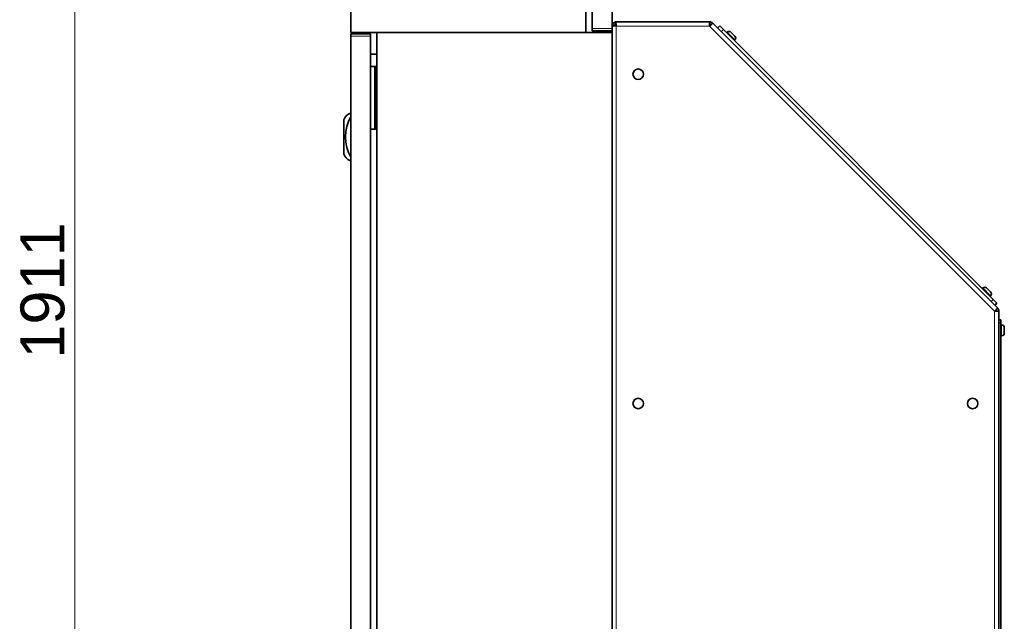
# Model space of a CAD drawing. Header units: millimetres. Extents: x 0 to 5040, y 0 to 3564.
# Tile 43 of 45: x 2458 to 3400, y 2060 to 2635. Entities that reach past the tile are written whole.
import ezdxf

# ---------------------------------------------------------------- set-up
doc = ezdxf.new("R2010")
doc.units = ezdxf.units.MM
doc.header["$LTSCALE"] = 12
doc.layers.add('Quote(ISO)', color=7, linetype='Continuous', lineweight=25, true_color=0x80ff00)
doc.layers.add('Spigoli tangenti visibili(ISO)', color=7, linetype='Continuous', lineweight=15, true_color=0x00803f)
doc.layers.add('Spigoli visibili(ISO)', color=7, linetype='Continuous', lineweight=35)
doc.styles.add('Corrente-BSI', font='arial.ttf')
doc.dimstyles.new('DEFAULT-ISO', dxfattribs={"dimscale": 12, "dimtxt": 3.5, "dimasz": 2.5, "dimexe": 1, "dimexo": 1, "dimgap": 0.762, "dimtad": 1, "dimtoh": 1, "dimrnd": 1e-08, "dimtxsty": 'Corrente-BSI', "dimcen": 0.09, "dimdle": 10, "dimclrd": 7, "dimclre": 7, "dimclrt": 7, "dimazin": 2, "dimtfac": 0.571429, "dimtmove": 0, "dimatfit": 3, "dimfxl": 1, "dimtolj": 1, "dimlwd": 5, "dimlwe": 5, "dimarcsym": 0})

# ---------------------------------------------------------------- blocks, each defined once
blk = doc.blocks.new('*D16')
at = {"layer": 'Defpoints', "color": 0, "linetype": 'Continuous', "transparency": 16777216}
for p in [(2510.86, 3323.19), (2774.86, 3323.19), (2674.54, 1412.19)]:
    blk.add_point(p, dxfattribs=at)
at = {"layer": 'Quote(ISO)', "color": 7, "linetype": 'Continuous', "lineweight": 5, "transparency": 16777216}
for p, q in [((2762.86, 3323.19), (2498.86, 3323.19)), ((2510.86, 1442.19), (2510.86, 3293.19)), ((2662.54, 1412.19), (2498.86, 1412.19))]:
    blk.add_line(p, q, dxfattribs=at)
at = {"layer": 'Quote(ISO)', "color": 7, "linetype": 'Continuous', "transparency": 16777216}
for points in [[(2505.86, 3293.19), (2515.86, 3293.19), (2510.86, 3323.19)], [(2505.86, 1442.19), (2515.86, 1442.19), (2510.86, 1412.19)]]:
    blk.add_solid(points, dxfattribs=at)
at = {"layer": 'Quote(ISO)', "color": 7, "linetype": 'Continuous', "lineweight": 9, "transparency": 16777216, "insert": (2458.83, 2311.01), "char_height": 42, "attachment_point": 1, "rotation": 90, "style": 'Corrente-BSI'}
blk.add_mtext('\\A1;1911', dxfattribs=at)

msp = doc.modelspace()

# ---------------------------------------------------------------- linework, layer by layer
at = {"layer": 'Spigoli tangenti visibili(ISO)'}
for p, q in [((3028.859, 2629.189), (3028.859, 1592.189)), ((3118.202, 2629.189), (3028.859, 2629.189)), ((3390.859, 2356.532), (3118.202, 2629.189)), ((2793.859, 2619.449), (2774.859, 2619.449)), ((3005.859, 2626.929), (3024.859, 2626.929)), ((3129.34, 2623.708), (3131.461, 2625.829)), ((3142.415, 2615.923), (3134.99, 2623.347)), ((2797.459, 2590.689), (2797.459, 2530.689)), ((3387.074, 2371.264), (3379.649, 2378.688)), ((3389.555, 2367.735), (3387.434, 2365.614)), ((3390.859, 1592.189), (3390.859, 2356.532)), ((3394.859, 2345.189), (3396.859, 2345.189)), ((3397.599, 2332.939), (3397.599, 2343.439))]:
    msp.add_line(p, q, dxfattribs=at)
at = {"layer": 'Spigoli visibili(ISO)'}
for p, q in [((2774.859, 2623.189), (2774.859, 3323.189)), ((2999.859, 2623.189), (2999.859, 3323.189)), ((3005.859, 3319.449), (3005.859, 2626.929)), ((3024.859, 3319.449), (3024.859, 2626.929)), ((3026.859, 2629.775), (3024.859, 2629.775)), ((3028.273, 2633.189), (3117.948, 2633.189)), ((3028.273, 2631.189), (3028.273, 2633.189)), ((3028.273, 2631.189), (3028.273, 2629.3)), ((3117.948, 2633.189), (3118.202, 2633.189)), ((3118.202, 2633.189), (3118.202, 2631.189)), ((3119.616, 2630.603), (3121.03, 2632.018)), ((3121.03, 2632.018), (3121.21, 2631.838)), ((3121.21, 2631.838), (3393.508, 2359.54)), ((3127.926, 2629.365), (3125.805, 2627.243)), ((3127.926, 2629.365), (3131.461, 2625.829)), ((2999.859, 2623.189), (2774.859, 2623.189)), ((2774.859, 2621.689), (2774.859, 2619.449)), ((2793.859, 2621.689), (2774.859, 2621.689)), ((2774.859, 1926.929), (2774.859, 2619.449)), ((2793.859, 2621.689), (2793.859, 2619.449)), ((2793.859, 1926.929), (2793.859, 2619.449)), ((3024.859, 2623.189), (2799.859, 2623.189)), ((2799.859, 1923.189), (2799.859, 2623.189)), ((3005.859, 2624.689), (3005.859, 2626.929)), ((3005.859, 2624.689), (3024.859, 2624.689)), ((3024.859, 2624.689), (3024.859, 2626.929)), ((3024.859, 2623.189), (3024.859, 2624.689)), ((3024.859, 1923.189), (3024.859, 2623.189)), ((3389.555, 2367.735), (3131.461, 2625.829)), ((3134.99, 2623.347), (3134.467, 2622.824)), ((3138.61, 2623.347), (3142.415, 2619.543)), ((3142.415, 2615.923), (3141.891, 2615.399)), ((2793.859, 2602.189), (2799.859, 2602.189)), ((2797.459, 2590.689), (2793.859, 2590.689)), ((2797.459, 2590.689), (2798.459, 2590.689)), ((2799.859, 2590.689), (2798.459, 2590.689)), ((2798.459, 2590.689), (2798.459, 2530.689)), ((2798.069, 2566.489), (2798.069, 2574.889)), ((2798.359, 2574.889), (2798.069, 2574.889)), ((2798.359, 2566.489), (2798.359, 2574.889)), ((2798.459, 2574.789), (2798.359, 2574.889)), ((2798.359, 2566.489), (2798.069, 2566.489)), ((2798.459, 2566.589), (2798.359, 2566.489)), ((2798.069, 2546.489), (2798.069, 2554.889)), ((2798.359, 2554.889), (2798.069, 2554.889)), ((2798.359, 2546.489), (2798.359, 2554.889)), ((2798.459, 2554.789), (2798.359, 2554.889)), ((2773.858, 2545.689), (2774.859, 2545.689)), ((2798.359, 2546.489), (2798.069, 2546.489)), ((2798.459, 2546.589), (2798.359, 2546.489)), ((2768.359, 2506.858), (2768.359, 2539.52)), ((2797.459, 2530.689), (2793.859, 2530.689)), ((2797.459, 2530.689), (2798.459, 2530.689)), ((2799.859, 2530.689), (2798.459, 2530.689)), ((2774.859, 2500.689), (2773.858, 2500.689)), ((3379.649, 2378.688), (3379.126, 2378.165)), ((3383.269, 2378.688), (3387.074, 2374.884)), ((3387.074, 2371.264), (3386.55, 2370.74)), ((3389.555, 2367.735), (3393.091, 2364.2)), ((3390.97, 2362.078), (3393.091, 2364.2)), ((3393.687, 2359.361), (3392.273, 2357.947)), ((3392.859, 2356.532), (3394.859, 2356.532)), ((3393.508, 2359.54), (3393.687, 2359.361)), ((3394.859, 2356.532), (3394.859, 2356.278)), ((3394.859, 2356.278), (3394.859, 2347.787)), ((3396.859, 2348.189), (3394.859, 2348.189)), ((3394.859, 2345.189), (3394.859, 2347.787)), ((3396.859, 2348.189), (3396.859, 2345.189)), ((3394.859, 2345.189), (3394.859, 1946.189)), ((3396.859, 1946.189), (3396.859, 2345.189)), ((3397.599, 2343.439), (3396.859, 2343.439)), ((3400.159, 2340.879), (3400.159, 2335.499)), ((3397.599, 2332.939), (3396.859, 2332.939))]:
    msp.add_line(p, q, dxfattribs=at)
for centre in [(3049.859, 2583.189), (3049.859, 2268.189), (3369.859, 2268.189)]:
    msp.add_circle(centre, 5, dxfattribs=at)
for centre, radius, start, end in [((3028.859, 2629.189), 4, 98.421058, 171.578942), ((3028.859, 2629.189), 2, 107.031248, 165.731896), ((3118.202, 2629.189), 4, 45, 90), ((3118.202, 2629.189), 2, 45, 90), ((3136.8, 2621.537), 2.56, 45, 135), ((3140.604, 2617.733), 2.56, 315, 45), ((2777.401, 2536.995), 9.388, 112.168854, 164.396138), ((2810.384, 2523.189), 40.525, 151.237211, 208.762789), ((2777.401, 2509.383), 9.388, 195.603862, 247.831146), ((3381.459, 2376.878), 2.56, 45, 135), ((3385.263, 2373.074), 2.56, 315, 45), ((3390.859, 2356.532), 2, 0, 45), ((3390.859, 2356.532), 4, 0, 45), ((3397.599, 2340.879), 2.56, 0, 90), ((3397.599, 2335.499), 2.56, 270, 0)]:
    msp.add_arc(centre, radius, start, end, dxfattribs=at)
for points, knots in [([(3024.859, 2629.775), (3024.859, 2629.656), (3025.509, 2629.538), (3026.549, 2629.419), (3027.219, 2629.342), (3028.038, 2629.266), (3028.859, 2629.189)], [0, 0, 0, 0, 0.9551001, 0.9551001, 0.9551001, 1.5707963, 1.5707963, 1.5707963, 1.5707963]), ([(3028.859, 2629.189), (3028.102, 2629.33), (3027.364, 2629.472), (3027.045, 2629.613), (3026.923, 2629.667), (3026.859, 2629.721), (3026.859, 2629.775)], [0, 0, 0, 0, 1.1358119, 1.1358119, 1.1358119, 1.5707963, 1.5707963, 1.5707963, 1.5707963]), ([(3028.859, 2629.189), (3028.74, 2630.463), (3028.621, 2631.719), (3028.503, 2632.455), (3028.426, 2632.929), (3028.349, 2633.189), (3028.273, 2633.189)], [0, 0, 0, 0, 0.9551001, 0.9551001, 0.9551001, 1.5707963, 1.5707963, 1.5707963, 1.5707963]), ([(3028.859, 2629.189), (3028.718, 2629.946), (3028.576, 2630.684), (3028.435, 2631.003), (3028.381, 2631.125), (3028.327, 2631.189), (3028.273, 2631.189)], [0, 0, 0, 0, 1.1358119, 1.1358119, 1.1358119, 1.5707963, 1.5707963, 1.5707963, 1.5707963]), ([(3117.948, 2633.189), (3117.999, 2633.189), (3118.051, 2632.539), (3118.102, 2631.499), (3118.136, 2630.829), (3118.169, 2630.01), (3118.202, 2629.189)], [0, 0, 0, 0, 0.9551001, 0.9551001, 0.9551001, 1.5707963, 1.5707963, 1.5707963, 1.5707963]), ([(3118.202, 2629.189), (3119.139, 2630.053), (3120.064, 2630.905), (3120.62, 2631.389), (3120.979, 2631.701), (3121.186, 2631.861), (3121.21, 2631.838)], [0, 0, 0, 0, 0.9551001, 0.9551001, 0.9551001, 1.5707963, 1.5707963, 1.5707963, 1.5707963]), ([(3393.508, 2359.54), (3393.544, 2359.504), (3393.121, 2359.008), (3392.422, 2358.236), (3391.971, 2357.739), (3391.416, 2357.136), (3390.859, 2356.532)], [0, 0, 0, 0, 0.9551001, 0.9551001, 0.9551001, 1.5707963, 1.5707963, 1.5707963, 1.5707963]), ([(3390.859, 2356.532), (3392.132, 2356.481), (3393.389, 2356.429), (3394.124, 2356.378), (3394.598, 2356.345), (3394.859, 2356.312), (3394.859, 2356.278)], [0, 0, 0, 0, 0.9551001, 0.9551001, 0.9551001, 1.5707963, 1.5707963, 1.5707963, 1.5707963])]:
    msp.add_open_spline(points, degree=3, knots=knots, dxfattribs=at)
for points in [[(3118.202, 2633.189), (3118.133, 2633.189), (3118.065, 2633.126), (3117.996, 2633.007)], [(3118.202, 2631.189), (3118.174, 2631.189), (3118.146, 2631.184), (3118.118, 2631.173)], [(3119.616, 2630.603), (3119.636, 2630.584), (3119.652, 2630.56), (3119.664, 2630.533)], [(3121.05, 2631.746), (3121.084, 2631.877), (3121.079, 2631.969), (3121.03, 2632.018)], [(3392.273, 2357.947), (3392.253, 2357.966), (3392.23, 2357.982), (3392.202, 2357.995)], [(3392.859, 2356.532), (3392.859, 2356.504), (3392.853, 2356.476), (3392.843, 2356.448)], [(3393.687, 2359.361), (3393.639, 2359.409), (3393.545, 2359.413), (3393.413, 2359.377)], [(3394.68, 2356.327), (3394.798, 2356.395), (3394.859, 2356.464), (3394.859, 2356.532)]]:
    msp.add_open_spline(points, degree=3, dxfattribs=at)

# ---------------------------------------------------------------- dimensions: what is measured, and where the dimension line sits
at = {"layer": 'Quote(ISO)', "color": 7, "linetype": 'Continuous', "lineweight": 9}
dim = msp.add_linear_dim(base=(2510.859, 3323.189), p1=(2674.537, 1412.189), p2=(2774.859, 3323.189), angle=270, dimstyle='DEFAULT-ISO', override={"dimgap": 0.762, "dimtoh": 0, "dimdec": 2, "dimtol": 0, "dimlim": 0, "dimtp": 0, "dimtm": 0, "dimtdec": 2, "dimtofl": 0, "dimatfit": 1}, dxfattribs=at)
dim.commit()
dim.dimension.update_dxf_attribs({"geometry": '*D16', "text_midpoint": (2510.859, 2367.689), "dimtype": 160})

doc.saveas('drawing.dxf')
